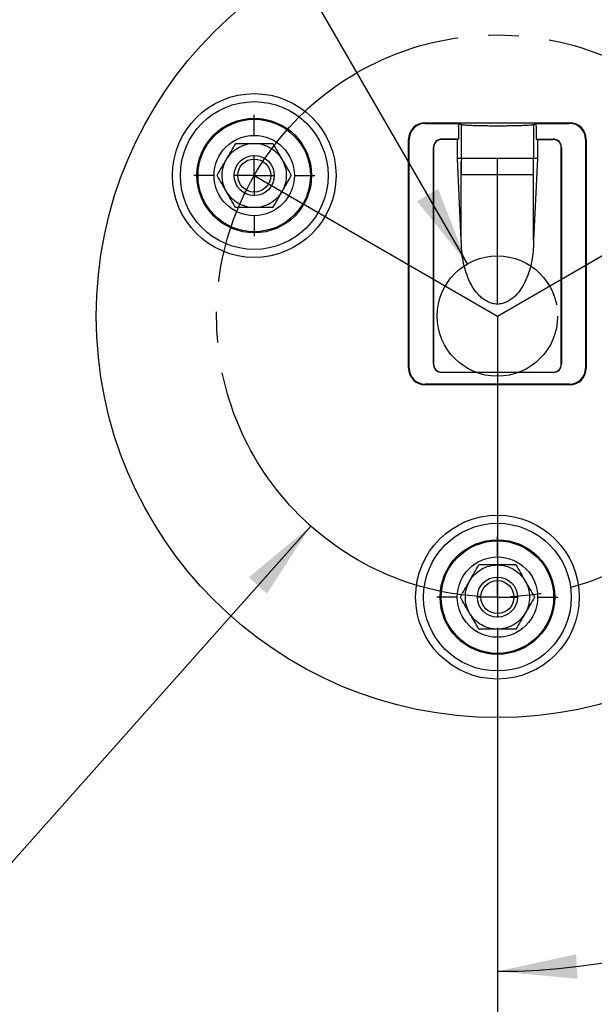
# Model space of a CAD drawing. Header units: millimetres. Extents: x 19 to 819, y 19 to 629.
# Tile 3 of 17: x 163 to 235, y 120 to 243. Entities that reach past the tile are written whole.
import ezdxf

# ---------------------------------------------------------------- set-up
doc = ezdxf.new("R2010")
doc.units = ezdxf.units.MM
doc.header["$LTSCALE"] = 3
doc.linetypes.add('SLD-Center', pattern=[19.05, 15.24, -1.27, 1.27, -1.27])
doc.linetypes.add('SLD-Solid', pattern=[0])
doc.layers.add('CENTER', color=40, linetype='SLD-Center')
doc.layers.add('DIMENSIONS', color=140, linetype='SLD-Solid', lineweight=25)
doc.styles.add('SLDTEXTSTYLE0', font='TXT', dxfattribs={"width": 0.7})
doc.dimstyles.new('SLDDIMSTYLE3', dxfattribs={"dimtxt": 6.474023, "dimasz": 9.906, "dimexe": 0, "dimexo": 0.0625, "dimgap": 1.618506, "dimtad": 0, "dimtih": 1, "dimtoh": 1, "dimdec": 4, "dimlfac": 3, "dimzin": 12, "dimdsep": 46, "dimtxsty": 'SLDTEXTSTYLE0', "dimsah": 1, "dimcen": 0.09, "dimadec": 0, "dimazin": 3, "dimtfac": 1, "dimtdec": 0, "dimtofl": 0, "dimtmove": 0, "dimatfit": 3, "dimfxl": 0, "dimfrac": 2, "dimtolj": 1, "dimtzin": 12, "dimarcsym": 0})
doc.dimstyles.new('SLDDIMSTYLE4', dxfattribs={"dimtxt": 6.474023, "dimasz": 9.906, "dimexe": 0, "dimexo": 0.0625, "dimgap": 1.618506, "dimtad": 0, "dimtih": 1, "dimtoh": 1, "dimrnd": 1e-09, "dimzin": 4, "dimdsep": 46, "dimtxsty": 'SLDTEXTSTYLE0', "dimsah": 1, "dimcen": 0, "dimadec": 0, "dimazin": 1, "dimtfac": 1, "dimtofl": 0, "dimtmove": 0, "dimatfit": 3, "dimfxl": 0, "dimfrac": 2, "dimtolj": 1, "dimtzin": 12, "dimarcsym": 0})

# ---------------------------------------------------------------- blocks, each defined once
blk = doc.blocks.new('_D_5')
at = {"layer": 'DIMENSIONS'}
for p, q in [((256.09, 225.49), (301.4, 251.65)), ((222.48, 167.28), (222.48, 114.96))]:
    blk.add_line(p, q, dxfattribs=at)
for start, end in [(334.6805, 30), (270, 326.3747)]:
    blk.add_arc((222.48, 206.09), 81.6, start, end, dxfattribs=at)
for points in [[(293.15, 246.89), (296.21, 237.35), (298.94, 238.71)], [(222.48, 124.49), (232.46, 123.56), (232.27, 126.61)]]:
    blk.add_solid(points, dxfattribs=at)
at = {"layer": 'DIMENSIONS', "insert": (283.21, 169.09), "char_height": 6.35, "attachment_point": 1, "style": 'SLDTEXTSTYLE0'}
blk.add_mtext('120°', dxfattribs=at)
blk = doc.blocks.new('_D_6')
at = {"layer": 'DIMENSIONS'}
for p, q in [((199.21, 179.94), (160.17, 136.07)), ((114.62, 145.48), (112.44, 145.48)), ((112.44, 145.48), (112.44, 135.19)), ((133.85, 145.48), (136.03, 145.48)), ((136.03, 145.48), (136.03, 135.19)), ((112.44, 135.19), (114.62, 135.19)), ((136.03, 135.19), (133.85, 135.19)), ((160.17, 136.07), (143.5, 136.07))]:
    blk.add_line(p, q, dxfattribs=at)
blk.add_solid([(199.21, 179.94), (191.49, 173.56), (193.76, 171.53)], dxfattribs=at)
at = {"layer": 'DIMENSIONS', "char_height": 6.35, "attachment_point": 1, "style": 'SLDTEXTSTYLE0'}
for s, insert in [('%%c', (109.73, 155.11)), ('70.0', (119.5, 155.11)), ('2.76', (114.62, 143.37)), ('B.C.', (115.29, 131.63))]:
    blk.add_mtext(s, dxfattribs=dict(at, insert=insert))
blk = doc.blocks.new('_D_7')
at = {"layer": 'DIMENSIONS'}
for p, q in [((127.4, 300.86), (125.23, 300.86)), ((125.23, 300.86), (125.23, 290.57)), ((146.64, 300.86), (148.81, 300.86)), ((148.81, 300.86), (148.81, 290.57)), ((125.23, 290.57), (127.4, 290.57)), ((148.81, 290.57), (146.64, 290.57)), ((176.16, 286.31), (158.94, 286.31)), ((218.73, 212.58), (176.16, 286.31))]:
    blk.add_line(p, q, dxfattribs=at)
blk.add_solid([(218.73, 212.58), (215.1, 221.92), (212.46, 220.4)], dxfattribs=at)
at = {"layer": 'DIMENSIONS', "char_height": 6.35, "attachment_point": 1, "style": 'SLDTEXTSTYLE0'}
for s, insert in [('%%c', (122.51, 310.49)), ('15.0', (132.29, 310.49)), ('0.59', (127.4, 298.75)), ('WIRING', (119.86, 287.01)), ('CUTOUT', (119.31, 276.73))]:
    blk.add_mtext(s, dxfattribs=dict(at, insert=insert))
blk = doc.blocks.new('SW_CENTERMARKSYMBOL_0')
at = {"layer": 'CENTER', "color": 0}
for p, q in [((0, 5.08), (0, 7.54)), ((0, 0), (0, 2.54)), ((-5.08, 0), (-7.54, 0)), ((0, 0), (-2.54, 0)), ((0, 0), (0, -2.54)), ((0, 0), (2.54, 0)), ((5.08, 0), (7.54, 0)), ((0, -5.08), (0, -7.54))]:
    blk.add_line(p, q, dxfattribs=at)
blk = doc.blocks.new('SW_CENTERMARKSYMBOL_1')
at = {"layer": 'CENTER', "color": 0}
for p, q in [((0, 5.08), (0, 7.54)), ((0, 0), (0, 2.54)), ((-5.08, 0), (-7.54, 0)), ((0, 0), (-2.54, 0)), ((0, 0), (0, -2.54)), ((0, 0), (2.54, 0)), ((5.08, 0), (7.54, 0)), ((0, -5.08), (0, -7.54))]:
    blk.add_line(p, q, dxfattribs=at)

msp = doc.modelspace()

# ---------------------------------------------------------------- linework, layer by layer
for p, q in [((213.478193, 230.165463), (231.478193, 230.165463)), ((213.478193, 230.165463), (213.478193, 230.079907)), ((213.478193, 230.079907), (217.632922, 230.079907)), ((217.632922, 230.079907), (217.995317, 229.935258)), ((217.632922, 230.079907), (217.632922, 229.722964)), ((217.632922, 229.65431), (217.632922, 229.722964)), ((217.632922, 229.65431), (217.632922, 228.116565)), ((217.995317, 229.082605), (217.995317, 229.935258)), ((226.96107, 229.935258), (227.323465, 230.079907)), ((226.96107, 229.935258), (226.96107, 229.082605)), ((227.323465, 230.079907), (231.478193, 230.079907)), ((227.323465, 229.722965), (227.323465, 230.079907)), ((227.323465, 229.722965), (227.323465, 229.65431)), ((227.323465, 229.65431), (227.323465, 229.321881)), ((227.323465, 229.321881), (227.323465, 228.362239)), ((231.478193, 230.079907), (231.478193, 230.165463)), ((211.401368, 199.588637), (211.401368, 228.088637)), ((211.486924, 228.088637), (211.401368, 228.088637)), ((211.486924, 199.588637), (211.486924, 228.088637)), ((215.528193, 228.088637), (215.528193, 228.116565)), ((217.632922, 228.116565), (215.528193, 228.116565)), ((217.49294, 228.088637), (215.528193, 228.088637)), ((217.49294, 228.088637), (217.632922, 228.116565)), ((217.49294, 225.715855), (217.49294, 228.088637)), ((217.995317, 225.715756), (217.995317, 229.082605)), ((226.96107, 229.082605), (226.96107, 225.715855)), ((227.323465, 228.362239), (227.323465, 228.116565)), ((227.463447, 228.088637), (227.323465, 228.116565)), ((227.323465, 228.116565), (229.428193, 228.116565)), ((227.463447, 228.088637), (229.428193, 228.088637)), ((227.463447, 228.088637), (227.463447, 225.715855)), ((229.428193, 228.088637), (229.428193, 228.116565)), ((233.469463, 228.088637), (233.469463, 199.588637)), ((233.555019, 228.088637), (233.469463, 228.088637)), ((233.555019, 228.088637), (233.555019, 199.588637)), ((214.500265, 200.088637), (214.500265, 227.088637)), ((214.528193, 227.088637), (214.500265, 227.088637)), ((214.528193, 227.088637), (214.528193, 200.088637)), ((230.428193, 200.088637), (230.428193, 227.088637)), ((230.428193, 227.088637), (230.456122, 227.088637)), ((230.456122, 227.088637), (230.456122, 200.088637)), ((217.978193, 215.505558), (217.49294, 225.715855)), ((217.995317, 225.715855), (217.49294, 225.715855)), ((227.463447, 225.715855), (226.96107, 225.715855)), ((227.463447, 225.715855), (226.978193, 215.505558)), ((217.978193, 215.505558), (217.978193, 225.316914)), ((217.978193, 225.316914), (217.978193, 223.715855)), ((226.978193, 215.505558), (226.978193, 225.316914)), ((217.978193, 223.715855), (222.478193, 223.715855)), ((222.478193, 207.583358), (222.478193, 223.715855)), ((222.478193, 223.715855), (226.978193, 223.715855)), ((217.978193, 215.505558), (217.978193, 215.377587)), ((226.978193, 215.505558), (226.978193, 215.377587)), ((214.528193, 200.088637), (214.500265, 200.088637)), ((230.428193, 200.088637), (230.456122, 200.088637)), ((211.401368, 199.588637), (211.486924, 199.588637)), ((215.528193, 199.088637), (229.428193, 199.088637)), ((215.528193, 199.088637), (215.528193, 199.060709)), ((229.428193, 199.060709), (215.528193, 199.060709)), ((229.428193, 199.088637), (229.428193, 199.060709)), ((233.469463, 199.588637), (233.555019, 199.588637)), ((213.478193, 197.597367), (213.478193, 197.511811)), ((231.478193, 197.597367), (213.478193, 197.597367)), ((231.478193, 197.511811), (213.478193, 197.511811)), ((231.478193, 197.511811), (231.478193, 197.597367))]:
    msp.add_line(p, q)
for centre, radius in [((222.478193, 206.088637), 50), ((192.167304, 223.588637), 10.2), ((192.167304, 223.588637), 9.2), ((192.167304, 223.588637), 7.139683), ((192.167304, 223.588637), 7.006984), ((192.167304, 223.588637), 5), ((192.167304, 223.588637), 2.5), ((192.167304, 223.588637), 2.055), ((222.478193, 171.088637), 10.2), ((222.478193, 171.088637), 9.2), ((222.478193, 171.088637), 7.139683), ((222.478193, 171.088637), 7.006984), ((222.478193, 171.088637), 5), ((222.478193, 171.088637), 2.5), ((222.478193, 171.088637), 2.055)]:
    msp.add_circle(centre, radius)
for centre, radius, start, end in [((213.478193, 228.088637), 2.076826, 90, 180), ((213.478193, 228.088637), 1.99127, 90, 180), ((231.478193, 228.088637), 2.076826, 0, 90), ((231.478193, 228.088637), 1.99127, 0, 90), ((215.528193, 227.088637), 1.027928, 90, 180), ((215.528193, 227.088637), 1, 90, 180), ((229.428193, 227.088637), 1.027928, 0, 90), ((229.428193, 227.088637), 1, 0, 90), ((215.528193, 200.088637), 1.027928, 180, 270), ((215.528193, 200.088637), 1, 180, 270), ((229.428193, 200.088637), 1, 270, 0), ((229.428193, 200.088637), 1.027928, 270, 0), ((213.478193, 199.588637), 2.076826, 180, 270), ((213.478193, 199.588637), 1.99127, 180, 270), ((231.478193, 199.588637), 2.076826, 270, 0), ((231.478193, 199.588637), 1.99127, 270, 0)]:
    msp.add_arc(centre, radius, start, end)
for points, knots in [([(217.995317, 229.935258), (218.019777, 229.925495), (218.069777, 229.915965), (218.218735, 229.897352), (218.318771, 229.888196), (218.565794, 229.870704), (218.710871, 229.862466), (219.043153, 229.84698), (219.232696, 229.839667), (219.642896, 229.826539), (219.863357, 229.820696), (220.334846, 229.81044), (220.587855, 229.806019), (221.105023, 229.798992), (221.371207, 229.796329), (221.91898, 229.792725), (222.199739, 229.791814), (222.753759, 229.791807), (223.029879, 229.79269), (223.580281, 229.796283), (223.849054, 229.798968), (224.365146, 229.805966), (224.61505, 229.810312), (225.090868, 229.820636), (225.311679, 229.826492), (225.720255, 229.839547), (225.909655, 229.846828), (226.244325, 229.862396), (226.389264, 229.870632), (226.63504, 229.887992), (226.736279, 229.897202), (226.886527, 229.915933), (226.936609, 229.925495), (226.96107, 229.935258)], [0, 0, 0, 0, 0.0625, 0.0625, 0.125, 0.125, 0.1875, 0.1875, 0.25, 0.25, 0.3125, 0.3125, 0.375, 0.375, 0.4375, 0.4375, 0.5, 0.5, 0.5625, 0.5625, 0.625, 0.625, 0.6875, 0.6875, 0.75, 0.75, 0.8125, 0.8125, 0.875, 0.875, 0.9375, 0.9375, 1, 1, 1, 1]), ([(188.703203, 225.588637), (188.869729, 225.877069), (189.078646, 226.154424), (189.572415, 226.652886), (189.857162, 226.873585), (190.475884, 227.23099), (190.809475, 227.367471), (191.488582, 227.54624), (191.83369, 227.588637), (192.167304, 227.588637)], [0, 0, 0, 0, 0.25, 0.25, 0.5, 0.5, 0.75, 0.75, 1, 1, 1, 1]), ([(188.703203, 225.588637), (188.899329, 225.928338), (189.093507, 226.264665), (189.478604, 226.931671), (189.669719, 227.262692), (189.857903, 227.588637)], [0, 0, 0, 0, 0.5, 0.5, 1, 1, 1, 1]), ([(189.857903, 227.588637), (190.233732, 227.588637), (190.614642, 227.588637), (191.386813, 227.588637), (191.775945, 227.588637), (192.167304, 227.588637)], [0, 0, 0, 0, 0.5, 0.5, 1, 1, 1, 1]), ([(192.167304, 227.588637), (192.500638, 227.588637), (192.845519, 227.546313), (193.524355, 227.367736), (193.857903, 227.231371), (194.476705, 226.874106), (194.761575, 226.653427), (195.255645, 226.154826), (195.464739, 225.877312), (195.631406, 225.588637)], [0, 0, 0, 0, 0.25, 0.25, 0.5, 0.5, 0.75, 0.75, 1, 1, 1, 1]), ([(192.167304, 227.588637), (192.559559, 227.588637), (192.947916, 227.588637), (193.718105, 227.588637), (194.100335, 227.588637), (194.476705, 227.588637)], [0, 0, 0, 0, 0.5, 0.5, 1, 1, 1, 1]), ([(194.476705, 227.588637), (194.664619, 227.263161), (194.855074, 226.933283), (195.241158, 226.264566), (195.435726, 225.927564), (195.631406, 225.588637)], [0, 0, 0, 0, 0.5, 0.5, 1, 1, 1, 1]), ([(217.995317, 225.715756), (217.993239, 225.715855), (217.991361, 225.711897), (217.988836, 225.700023), (217.987646, 225.692601), (217.986564, 225.682954), (217.985867, 225.676027), (217.985459, 225.671463), (217.984184, 225.655945), (217.983288, 225.641191), (217.982118, 225.615552), (217.981576, 225.601856), (217.981098, 225.586846), (217.980792, 225.576547), (217.98061, 225.569847), (217.978855, 225.501237), (217.978193, 225.418137), (217.978193, 225.316914)], [0, 0, 0, 0, 0.125, 0.125, 0.1875, 0.21875, 0.21875, 0.25, 0.25, 0.375, 0.375, 0.4375, 0.46875, 0.46875, 0.5, 0.5, 1, 1, 1, 1]), ([(219.164116, 225.715855), (219.122787, 225.715915), (219.042336, 225.716031), (218.93181, 225.716111), (218.832165, 225.716113), (218.743143, 225.716041), (218.628507, 225.71578), (218.503425, 225.715477), (218.380868, 225.715411), (218.317602, 225.715718), (218.289304, 225.715855)], [0, 0, 0, 0, 0.11184254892, 0.21771363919, 0.31756770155, 0.41138263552, 0.49915613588, 0.69832889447, 0.86506833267, 1, 1, 1, 1]), ([(222.478193, 225.715855), (221.920699, 225.715855), (221.316691, 225.715855), (220.446886, 225.715855), (220.163744, 225.715855), (219.632684, 225.715855), (219.384936, 225.715855), (219.164116, 225.715855)], [0, 0, 0, 0, 0.5, 0.5, 0.75, 0.75, 1, 1, 1, 1]), ([(226.667083, 225.715855), (226.503526, 225.715855), (226.271052, 225.715855), (225.685482, 225.715855), (225.332859, 225.715855), (224.559817, 225.715855), (224.140397, 225.715855), (223.298619, 225.715855), (222.876921, 225.715855), (222.478193, 225.715855)], [0, 0, 0, 0, 0.25, 0.25, 0.5, 0.5, 0.75, 0.75, 1, 1, 1, 1]), ([(226.978193, 225.316914), (226.978193, 225.404718), (226.977813, 225.491371), (226.974851, 225.60544), (226.973434, 225.641287), (226.968812, 225.696863), (226.965483, 225.715855), (226.96107, 225.715855)], [0, 0, 0, 0, 0.5, 0.5, 0.75, 0.75, 1, 1, 1, 1]), ([(187.548502, 223.588637), (187.736416, 223.914114), (187.926871, 224.243991), (188.312955, 224.912708), (188.507523, 225.24971), (188.703203, 225.588637)], [0, 0, 0, 0, 0.5, 0.5, 1, 1, 1, 1]), ([(188.703203, 221.588637), (188.536536, 221.877312), (188.400749, 222.19715), (188.215983, 222.874328), (188.167304, 223.231371), (188.167304, 223.945903), (188.215983, 224.302946), (188.400749, 224.980124), (188.536536, 225.299962), (188.703203, 225.588637)], [0, 0, 0, 0, 0.25, 0.25, 0.5, 0.5, 0.75, 0.75, 1, 1, 1, 1]), ([(195.631406, 225.588637), (195.798073, 225.299962), (195.93386, 224.980124), (196.118626, 224.302946), (196.167304, 223.945903), (196.167304, 223.231371), (196.118626, 222.874328), (195.93386, 222.19715), (195.798073, 221.877312), (195.631406, 221.588637)], [0, 0, 0, 0, 0.25, 0.25, 0.5, 0.5, 0.75, 0.75, 1, 1, 1, 1]), ([(195.631406, 225.588637), (195.827533, 225.248935), (196.021712, 224.912608), (196.406806, 224.245605), (196.597921, 223.914583), (196.786106, 223.588637)], [0, 0, 0, 0, 0.5, 0.5, 1, 1, 1, 1]), ([(188.703203, 221.588637), (188.507075, 221.92834), (188.312897, 222.264666), (187.927803, 222.93167), (187.736687, 223.262691), (187.548502, 223.588637)], [0, 0, 0, 0, 0.5, 0.5, 1, 1, 1, 1]), ([(195.631406, 221.588637), (195.827533, 221.92834), (196.021712, 222.264666), (196.406806, 222.93167), (196.597921, 223.262691), (196.786106, 223.588637)], [0, 0, 0, 0, 0.5, 0.5, 1, 1, 1, 1]), ([(192.167304, 219.588637), (191.833971, 219.588637), (191.48909, 219.630961), (190.810253, 219.809538), (190.476705, 219.945903), (189.857903, 220.303168), (189.573034, 220.523847), (189.078963, 221.022448), (188.869869, 221.299962), (188.703203, 221.588637)], [0, 0, 0, 0, 0.25, 0.25, 0.5, 0.5, 0.75, 0.75, 1, 1, 1, 1]), ([(189.857903, 219.588637), (189.669989, 219.914114), (189.479534, 220.243991), (189.09345, 220.912708), (188.898882, 221.24971), (188.703203, 221.588637)], [0, 0, 0, 0, 0.5, 0.5, 1, 1, 1, 1]), ([(195.631406, 221.588637), (195.464739, 221.299962), (195.255645, 221.022448), (194.761575, 220.523847), (194.476705, 220.303168), (193.857903, 219.945903), (193.524355, 219.809538), (192.845519, 219.630961), (192.500638, 219.588637), (192.167304, 219.588637)], [0, 0, 0, 0, 0.25, 0.25, 0.5, 0.5, 0.75, 0.75, 1, 1, 1, 1]), ([(194.476705, 219.588637), (194.664619, 219.914114), (194.855074, 220.243991), (195.241158, 220.912708), (195.435726, 221.24971), (195.631406, 221.588637)], [0, 0, 0, 0, 0.5, 0.5, 1, 1, 1, 1]), ([(192.167304, 219.588637), (191.77505, 219.588637), (191.386693, 219.588637), (190.616504, 219.588637), (190.234273, 219.588637), (189.857903, 219.588637)], [0, 0, 0, 0, 0.5, 0.5, 1, 1, 1, 1]), ([(194.476705, 219.588637), (194.100877, 219.588637), (193.719968, 219.588637), (192.947799, 219.588637), (192.558663, 219.588637), (192.167304, 219.588637)], [0, 0, 0, 0, 0.5, 0.5, 1, 1, 1, 1]), ([(222.478193, 207.583358), (222.269987, 207.583358), (222.066543, 207.608233), (221.668227, 207.702752), (221.471314, 207.773621), (221.099195, 207.950825), (220.923135, 208.056775), (220.587669, 208.297569), (220.429327, 208.431963), (219.987917, 208.859415), (219.731854, 209.181202), (219.279459, 209.870626), (219.08782, 210.230995), (218.588679, 211.346433), (218.355267, 212.142615), (218.051278, 213.744226), (217.978193, 214.555882), (217.978193, 215.377587)], [0, 0, 0, 0, 0.0625, 0.0625, 0.125, 0.125, 0.1875, 0.1875, 0.25, 0.25, 0.375, 0.375, 0.5, 0.5, 0.75, 0.75, 1, 1, 1, 1]), ([(226.978193, 215.377587), (226.978193, 214.556205), (226.905164, 213.744893), (226.601454, 212.144003), (226.368629, 211.348478), (225.868069, 210.22989), (225.673766, 209.86536), (225.223304, 209.179782), (224.969326, 208.860177), (224.526051, 208.431019), (224.367603, 208.296782), (224.034688, 208.057793), (223.85925, 207.951929), (223.486111, 207.773993), (223.291439, 207.703783), (222.892931, 207.608716), (222.68601, 207.583358), (222.478193, 207.583358)], [0, 0, 0, 0, 0.25, 0.25, 0.5, 0.5, 0.625, 0.625, 0.75, 0.75, 0.8125, 0.8125, 0.875, 0.875, 0.9375, 0.9375, 1, 1, 1, 1]), ([(219.014092, 173.088637), (219.180758, 173.377312), (219.389852, 173.654826), (219.883923, 174.153427), (220.168792, 174.374106), (220.787595, 174.731371), (221.121143, 174.867736), (221.799979, 175.046313), (222.14486, 175.088637), (222.478193, 175.088637)], [0, 0, 0, 0, 0.25, 0.25, 0.5, 0.5, 0.75, 0.75, 1, 1, 1, 1]), ([(219.014092, 173.088637), (219.210219, 173.42834), (219.404398, 173.764666), (219.789492, 174.43167), (219.980607, 174.762691), (220.168792, 175.088637)], [0, 0, 0, 0, 0.5, 0.5, 1, 1, 1, 1]), ([(222.478193, 175.088637), (222.085939, 175.088637), (221.697582, 175.088637), (220.927393, 175.088637), (220.545162, 175.088637), (220.168792, 175.088637)], [0, 0, 0, 0, 0.5, 0.5, 1, 1, 1, 1]), ([(222.478193, 175.088637), (222.811527, 175.088637), (223.156408, 175.046313), (223.835244, 174.867736), (224.168792, 174.731371), (224.787595, 174.374106), (225.072464, 174.153427), (225.566534, 173.654826), (225.775628, 173.377312), (225.942295, 173.088637)], [0, 0, 0, 0, 0.25, 0.25, 0.5, 0.5, 0.75, 0.75, 1, 1, 1, 1]), ([(224.787595, 175.088637), (224.411767, 175.088637), (224.030857, 175.088637), (223.258689, 175.088637), (222.869552, 175.088637), (222.478193, 175.088637)], [0, 0, 0, 0, 0.5, 0.5, 1, 1, 1, 1]), ([(224.787595, 175.088637), (224.975508, 174.763161), (225.165963, 174.433283), (225.552048, 173.764566), (225.746616, 173.427564), (225.942295, 173.088637)], [0, 0, 0, 0, 0.5, 0.5, 1, 1, 1, 1]), ([(217.859391, 171.088637), (218.047305, 171.414114), (218.23776, 171.743991), (218.623844, 172.412708), (218.818412, 172.74971), (219.014092, 173.088637)], [0, 0, 0, 0, 0.5, 0.5, 1, 1, 1, 1]), ([(219.014092, 169.088637), (218.847425, 169.377312), (218.711638, 169.69715), (218.526872, 170.374328), (218.478193, 170.731371), (218.478193, 171.445903), (218.526872, 171.802946), (218.711638, 172.480124), (218.847425, 172.799962), (219.014092, 173.088637)], [0, 0, 0, 0, 0.25, 0.25, 0.5, 0.5, 0.75, 0.75, 1, 1, 1, 1]), ([(225.942295, 173.088637), (226.108962, 172.799962), (226.244749, 172.480124), (226.429515, 171.802946), (226.478193, 171.445903), (226.478193, 170.731371), (226.429515, 170.374328), (226.244749, 169.69715), (226.108962, 169.377312), (225.942295, 169.088637)], [0, 0, 0, 0, 0.25, 0.25, 0.5, 0.5, 0.75, 0.75, 1, 1, 1, 1]), ([(225.942295, 173.088637), (226.138422, 172.748935), (226.332601, 172.412608), (226.717695, 171.745605), (226.908811, 171.414583), (227.096996, 171.088637)], [0, 0, 0, 0, 0.5, 0.5, 1, 1, 1, 1]), ([(219.014092, 169.088637), (218.817964, 169.42834), (218.623786, 169.764666), (218.238692, 170.43167), (218.047576, 170.762691), (217.859391, 171.088637)], [0, 0, 0, 0, 0.5, 0.5, 1, 1, 1, 1]), ([(227.096996, 171.088637), (226.909082, 170.763161), (226.718627, 170.433283), (226.332543, 169.764566), (226.137975, 169.427564), (225.942295, 169.088637)], [0, 0, 0, 0, 0.5, 0.5, 1, 1, 1, 1]), ([(222.478193, 167.088637), (222.145141, 167.088637), (221.800486, 167.130888), (221.121921, 167.309273), (220.788416, 167.445521), (220.169534, 167.802647), (219.884542, 168.023305), (219.39017, 168.522045), (219.180899, 168.799719), (219.014092, 169.088637)], [0, 0, 0, 0, 0.25, 0.25, 0.5, 0.5, 0.75, 0.75, 1, 1, 1, 1]), ([(220.168792, 167.088637), (219.980878, 167.414114), (219.790423, 167.743992), (219.404337, 168.412712), (219.209772, 168.74971), (219.014092, 169.088637)], [0, 0, 0, 0, 0.5, 0.5, 1, 1, 1, 1]), ([(225.942295, 169.088637), (225.775628, 168.799962), (225.566534, 168.522448), (225.072464, 168.023847), (224.787595, 167.803168), (224.168792, 167.445903), (223.835244, 167.309538), (223.156408, 167.130961), (222.811527, 167.088637), (222.478193, 167.088637)], [0, 0, 0, 0, 0.25, 0.25, 0.5, 0.5, 0.75, 0.75, 1, 1, 1, 1]), ([(225.942295, 169.088637), (225.746168, 168.748935), (225.551989, 168.412608), (225.166895, 167.745605), (224.97578, 167.414583), (224.787595, 167.088637)], [0, 0, 0, 0, 0.5, 0.5, 1, 1, 1, 1]), ([(222.478193, 167.088637), (222.085941, 167.088637), (221.697584, 167.088637), (220.927391, 167.088637), (220.545161, 167.088637), (220.168792, 167.088637)], [0, 0, 0, 0, 0.5, 0.5, 1, 1, 1, 1]), ([(224.787595, 167.088637), (224.411767, 167.088637), (224.030857, 167.088637), (223.258689, 167.088637), (222.869552, 167.088637), (222.478193, 167.088637)], [0, 0, 0, 0, 0.5, 0.5, 1, 1, 1, 1])]:
    msp.add_open_spline(points, degree=3, knots=knots)
for points in [[(218.289304, 225.715855), (218.126146, 225.715855), (218.031181, 225.715852), (217.995317, 225.715756)], [(222.478193, 223.715855), (222.478193, 224.320455), (222.478193, 225.017724), (222.478193, 225.715855)], [(226.96107, 225.715855), (226.925206, 225.715855), (226.83024, 225.715855), (226.667083, 225.715855)]]:
    msp.add_open_spline(points, degree=3)
at = {"layer": 'CENTER'}
for p, q in [((192.167304, 223.588637), (222.478193, 206.088637)), ((222.478193, 206.088637), (252.789083, 223.588637)), ((222.478193, 206.088637), (222.478193, 171.088637))]:
    msp.add_line(p, q, dxfattribs=at)
at = {"layer": 'CENTER', "linetype": 'SLD-Center'}
for radius in [35, 7.5]:
    msp.add_circle((222.478193, 206.088637), radius, dxfattribs=at)

# ---------------------------------------------------------------- block references
at = {"layer": 'CENTER'}
for name, p in [('SW_CENTERMARKSYMBOL_0', (192.167304, 223.588637)), ('SW_CENTERMARKSYMBOL_1', (222.478193, 171.088637))]:
    msp.add_blockref(name, p, dxfattribs=at)

# ---------------------------------------------------------------- dimensions: what is measured, and where the dimension line sits
at = {"layer": 'DIMENSIONS'}
for p1, p2, text, picture, middle in [((226.228193, 199.593447), (218.728193, 212.583828), '<>\\PWIRING\\PCUTOUT', '_D_7', (137.021079, 289.656539)), ((245.745682, 232.234841), (199.210705, 179.942433), '<>\\PB.C.', '_D_6', (124.235173, 139.42032))]:
    dim = msp.add_diameter_dim_2p(p1=p1, p2=p2, text=text, dimstyle='SLDDIMSTYLE4', dxfattribs=at)
    dim.commit()
    dim.dimension.update_dxf_attribs({"geometry": picture, "text_midpoint": middle, "dimtype": 163})
dim = msp.add_angular_dim_2l(base=(261.022722, 134.165221), line1=((222.478193, 171.088637), (222.478193, 206.088637)), line2=((252.789083, 223.588637), (222.478193, 206.088637)), dimstyle='SLDDIMSTYLE3', dxfattribs=at)
dim.commit()
dim.dimension.update_dxf_attribs({"geometry": '_D_5', "text_midpoint": (293.578547, 166.046183), "dimtype": 162})

doc.saveas('drawing.dxf')
